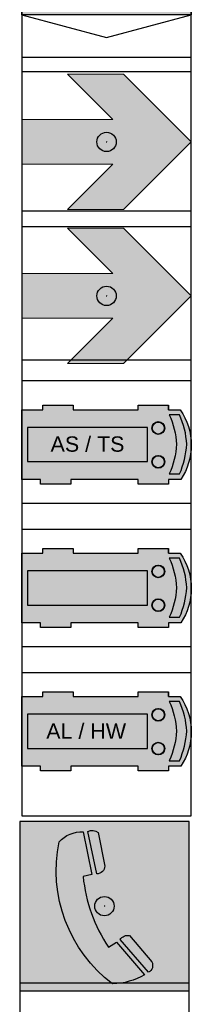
# Model space of a CAD drawing. Header units: millimetres. Extents: x -20879 to 80472, y -12121 to 39016.
# Tile 39 of 63: x 11661 to 12369, y 22498 to 26573. Entities that reach past the tile are written whole.
import ezdxf

# ---------------------------------------------------------------- set-up
doc = ezdxf.new("R2010")
doc.units = ezdxf.units.MM
doc.layers.add('DVD-VB-V_TEXT', color=7, linetype='Continuous')
doc.layers.add('FL------_DIV', color=7, linetype='Continuous')
doc.layers.add('RVB-VB-V_Aanwijslijn', color=7, linetype='Continuous', true_color=0xff0001)
doc.styles.add('DVD_ALG 1.8mm_RE', font='arial.ttf', dxfattribs={"height": 1.8})

# ---------------------------------------------------------------- blocks, each defined once
blk = doc.blocks.new('RVB_DIV_009_icon')
at = {"layer": 'FL------_DIV', "true_color": 0xf4f8f4}
h = blk.add_hatch(color=7, dxfattribs=at)
h.paths.add_polyline_path([(3.5, 1.166724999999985), (-3.5, 1.166724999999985), (-3.5, -1.166724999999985), (3.5, -1.166724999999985)])
h.paths.add_polyline_path([(1.586921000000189, 0, -1), (3.08032900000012, 0, -1)], flags=16)
h.paths.add_polyline_path([(-0.7465290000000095, 0, -1), (0.7468790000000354, 0, -1)], flags=16)
h.paths.add_polyline_path([(-3.079978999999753, 0, -1), (-1.586570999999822, 0, -1)], flags=16)
at = {"layer": 'Defpoints'}
blk.add_lwpolyline([(-3.5, -3.5), (3.5, -3.5), (3.5, 3.5), (-3.5, 3.5)], close=True, dxfattribs=at)
at = {"layer": 'FL------_DIV', "color": 250, "lineweight": 30, "true_color": 0x2e3032}
for points in [[(-3.5, 1.166724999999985), (3.5, 1.166724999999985), (3.5, -1.166724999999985), (-3.5, -1.166724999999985)], [(0.0003500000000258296, -2.099999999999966), (3.5, -1.166724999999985), (-3.5, -1.166724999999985)]]:
    blk.add_lwpolyline(points, close=True, dxfattribs=at)
at = {"layer": 'FL------_DIV', "color": 7, "lineweight": 30, "true_color": 0xf4f8f4}
blk.add_lwpolyline([(0.0003500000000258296, -2.099999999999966), (3.5, -1.166724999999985), (-3.5, -1.166724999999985)], close=True, dxfattribs=at)
at = {"layer": 'FL------_DIV', "color": 250, "true_color": 0x2e3032}
for centre in [(-2.33327499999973, 0), (0.0001750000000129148, 0), (2.333625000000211, 0)]:
    blk.add_circle(centre, 0.746704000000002, dxfattribs=at)
blk = doc.blocks.new('*U731')
blk.add_blockref('RVB_DIV_009_icon', (5.833335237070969e-08, 0))
at = {"layer": 'DVD-VB-V_TEXT', "lineweight": 5, "style": 'DVD_ALG 1.8mm_RE', "flags": 1}
for tag, p in [('$BI_CODE', (8.116369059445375, 7.27978412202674)), ('$RUIMTECODE', (8.120812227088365, 5.039125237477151))]:
    blk.add_attdef(tag, p, '', height=1.4, dxfattribs=at)
blk = doc.blocks.new('RVB_DIV_010_icon')
at = {"layer": 'FL------_DIV', "linetype": 'Continuous', "lineweight": 0, "true_color": 0xbd3632}
blk.add_hatch(color=15, dxfattribs=at).paths.add_polyline_path([(-3.500001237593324, 0.9246389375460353), (0.2586122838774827, 0.9246389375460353), (-1.615723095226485, 2.798974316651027), (0.7010256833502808, 2.798974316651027), (3.500000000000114, 0), (0.7010256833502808, -2.798974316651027), (-1.615723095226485, -2.798974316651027), (0.2586122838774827, -0.9246389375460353), (-3.500001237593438, -0.9246389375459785)])
at = {"layer": 'Defpoints'}
blk.add_lwpolyline([(-3.5, -3.5), (3.5, -3.5), (3.5, 3.5), (-3.5, 3.5)], close=True, dxfattribs=at)
at = {"layer": 'FL------_DIV', "color": 15, "linetype": 'Continuous', "lineweight": 0, "true_color": 0xbd3632}
blk.add_lwpolyline([(-3.500001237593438, 0.9246389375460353), (0.258612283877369, 0.9246389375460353), (-1.615723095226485, 2.798974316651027), (0.7010256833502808, 2.798974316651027), (3.5, 0), (3.5, 0), (3.5, 0), (0.7010256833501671, -2.798974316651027), (-1.615723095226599, -2.798974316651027), (0.2586122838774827, -0.9246389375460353), (-3.500001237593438, -0.9246389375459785)], close=True, dxfattribs=at)
blk = doc.blocks.new('*U671')
at = {"layer": 'RVB-VB-V_Aanwijslijn'}
h = blk.add_hatch(color=256, dxfattribs=at)
h.dxf.hatch_style = 1
edge = h.paths.add_edge_path()
edge.add_arc((0, 0), 0.4, 0, 360)
at = {"layer": 'Defpoints'}
for points in [[(-0.01081208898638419, 0.007751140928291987), (0.01081208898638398, 0.007751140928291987)], [(-1.110223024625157e-16, 0.01657545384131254), (-1.040834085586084e-16, 0.007751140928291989)]]:
    blk.add_lwpolyline(points, dxfattribs=at)
at = {"layer": 'RVB-VB-V_Aanwijslijn'}
blk.add_line((0, 0.01033485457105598), (0, 0), dxfattribs=at)
blk.add_circle((0, 0), 0.4, dxfattribs=at)
blk.add_blockref('RVB_DIV_010_icon', (5.833335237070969e-08, 0))
blk = doc.blocks.new('RVB_DIV_011_icon')
at = {"layer": 'FL------_DIV', "linetype": 'Continuous', "lineweight": 0, "true_color": 0xbd3632}
h = blk.add_hatch(color=15, dxfattribs=at)
h.paths.add_polyline_path([(-3.412493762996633, 0.8371314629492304), (0.469874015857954, 0.8371314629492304), (-1.4044613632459, 2.711466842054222), (0.6647789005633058, 2.711466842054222), (3.376245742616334, 0), (0.6647789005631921, -2.711466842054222), (-1.404461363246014, -2.711466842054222), (0.4698740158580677, -0.8371314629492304), (-3.412493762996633, -0.8371314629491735)], flags=16)
h.paths.add_polyline_path([(-3.500001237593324, 0.9246389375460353), (0.2586122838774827, 0.9246389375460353), (-1.615723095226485, 2.798974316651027), (0.7010256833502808, 2.798974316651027), (3.500000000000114, 0), (0.7010256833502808, -2.798974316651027), (-1.615723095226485, -2.798974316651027), (0.2586122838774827, -0.9246389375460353), (-3.500001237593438, -0.9246389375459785)])
at = {"layer": 'FL------_DIV', "linetype": 'Continuous', "lineweight": 0, "true_color": 0xf4f8f4}
blk.add_hatch(color=7, dxfattribs=at).paths.add_polyline_path([(-3.412493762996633, 0.8371314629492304), (0.469874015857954, 0.8371314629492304), (-1.4044613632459, 2.711466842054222), (0.6647789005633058, 2.711466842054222), (3.376245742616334, 0), (0.6647789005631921, -2.711466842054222), (-1.404461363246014, -2.711466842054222), (0.4698740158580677, -0.8371314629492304), (-3.412493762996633, -0.8371314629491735)])
at = {"layer": 'Defpoints'}
blk.add_lwpolyline([(-3.5, -3.5), (3.5, -3.5), (3.5, 3.5), (-3.5, 3.5)], close=True, dxfattribs=at)
at = {"layer": 'FL------_DIV', "color": 15, "linetype": 'Continuous', "lineweight": 0, "true_color": 0xbd3632}
blk.add_lwpolyline([(-3.500001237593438, 0.9246389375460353), (0.258612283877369, 0.9246389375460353), (-1.615723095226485, 2.798974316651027), (0.7010256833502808, 2.798974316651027), (3.5, 0), (3.5, 0), (3.5, 0), (0.7010256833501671, -2.798974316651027), (-1.615723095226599, -2.798974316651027), (0.2586122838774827, -0.9246389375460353), (-3.500001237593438, -0.9246389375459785)], close=True, dxfattribs=at)
blk = doc.blocks.new('*U674')
at = {"layer": 'RVB-VB-V_Aanwijslijn'}
h = blk.add_hatch(color=256, dxfattribs=at)
h.dxf.hatch_style = 1
edge = h.paths.add_edge_path()
edge.add_arc((0, 0), 0.4, 0, 360)
at = {"layer": 'Defpoints'}
for points in [[(-0.01081208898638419, 0.007751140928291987), (0.01081208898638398, 0.007751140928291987)], [(-1.110223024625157e-16, 0.01657545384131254), (-1.040834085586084e-16, 0.007751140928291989)]]:
    blk.add_lwpolyline(points, dxfattribs=at)
at = {"layer": 'RVB-VB-V_Aanwijslijn'}
blk.add_line((0, 0.01033485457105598), (0, 0), dxfattribs=at)
blk.add_circle((0, 0), 0.4, dxfattribs=at)
blk.add_blockref('RVB_DIV_011_icon', (5.833335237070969e-08, 0))
blk = doc.blocks.new('RVB_DIV_012_icon')
at = {"layer": 'FL------_DIV', "true_color": 0xbd3632}
h = blk.add_hatch(color=15, dxfattribs=at)
h.paths.add_polyline_path([(1.304768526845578, 1.633621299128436), (1.304768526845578, 1.441430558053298), (-1.385901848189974, 1.441430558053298), (-1.385901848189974, 1.633621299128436), (-2.635141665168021, 1.633621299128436), (-2.635141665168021, 1.441430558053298), (-3.5, 1.441430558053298), (-3.5, -1.441430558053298), (-2.731237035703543, -1.441430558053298), (-2.731237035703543, -1.633621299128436), (-1.481997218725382, -1.633621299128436), (-1.481997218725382, -1.441430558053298), (1.304768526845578, -1.441430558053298), (1.304768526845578, -1.633621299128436), (2.554008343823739, -1.633621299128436), (2.554008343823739, -1.441430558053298), (3.071737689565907, -1.441430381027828, 0.1474260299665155), (3.499969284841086, -0.02063574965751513, 0.1523814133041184), (3.04379342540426, 1.441430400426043), (2.554008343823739, 1.441430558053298), (2.554008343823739, 1.633621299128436)])
h.paths.add_polyline_path([(2.40073979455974, 0.6845563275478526, -1), (1.871147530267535, 0.6845563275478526, -1)], flags=16)
h.paths.add_polyline_path([(2.393906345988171, 0.6845563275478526, -1), (1.877980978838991, 0.6845563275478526, -1)], flags=0)
h.paths.add_polyline_path([(2.387072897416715, 0.6845563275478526, -1), (1.884814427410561, 0.6845563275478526, -1)], flags=0)
h.paths.add_polyline_path([(1.688671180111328, 0.7069091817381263), (1.688671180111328, -0.7069091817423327), (-3.264871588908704, -0.7069091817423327), (-3.264871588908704, 0.7069091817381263)], flags=16)
h.paths.add_polyline_path([(2.586143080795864, 1.236792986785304), (3.009232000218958, 1.236793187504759, -0.099121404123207), (3.31124821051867, 0.009948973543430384, -0.09020720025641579), (3.014566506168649, -1.214669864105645), (2.591477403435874, -1.214670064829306, 0.09020721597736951), (2.888159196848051, 0.009948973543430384, 0.0991213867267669)], flags=16)
h.paths.add_polyline_path([(2.400739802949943, -0.7124973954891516, -1), (1.871147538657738, -0.7124973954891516, -1)], flags=16)
h.paths.add_polyline_path([(2.393906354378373, -0.7124973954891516, -1), (1.877980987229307, -0.7124973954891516, -1)], flags=0)
h.paths.add_polyline_path([(2.387072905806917, -0.7124973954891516, -1), (1.884814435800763, -0.7124973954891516, -1)], flags=0)
h.paths.add_polyline_path([(-2.473610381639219, -0.6526160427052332), (0.8974099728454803, -0.6526160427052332), (0.8974099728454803, 0.654346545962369), (-2.473610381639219, 0.654346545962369)], flags=8)
at = {"layer": 'FL------_DIV', "true_color": 0xf4f8f4}
for points in [[(3.009232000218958, 1.236793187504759), (2.586143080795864, 1.236792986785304, -0.09912138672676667), (2.888159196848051, 0.009948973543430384, -0.0902072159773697), (2.591477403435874, -1.214670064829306), (3.014566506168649, -1.214669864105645, 0.09020720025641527), (3.31124821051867, 0.009948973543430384, 0.09912140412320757)], [(-3.264871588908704, -0.7069091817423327), (1.688671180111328, -0.7069091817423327), (1.688671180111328, 0.7069091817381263), (-3.264871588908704, 0.7069091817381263)]]:
    blk.add_hatch(color=7, dxfattribs=at).paths.add_polyline_path(points)
at = {"layer": 'FL------_DIV', "true_color": 0x003478}
h = blk.add_hatch(color=156, dxfattribs=at)
h.paths.add_polyline_path([(2.383656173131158, 0.6845563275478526, 1), (1.888231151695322, 0.6845563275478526, 1)])
h.paths.add_polyline_path([(1.888231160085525, -0.7124973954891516, 1), (2.38365618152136, -0.7124973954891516, 1)])
at = {"layer": 'Defpoints'}
blk.add_lwpolyline([(-3.5, -3.5), (3.5, -3.5), (3.5, 3.5), (-3.5, 3.5)], close=True, dxfattribs=at)
at = {"layer": 'FL------_DIV', "color": 15, "true_color": 0xbd3632}
blk.add_lwpolyline([(2.554008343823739, 1.441430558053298), (2.554008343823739, 1.633621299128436), (2.554008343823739, 1.441430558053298), (3.04379342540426, 1.441430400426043, -0.1523814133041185), (3.499969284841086, -0.02063574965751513, -0.1474260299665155), (3.071737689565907, -1.441430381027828), (2.554008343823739, -1.441430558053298), (2.554008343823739, -1.633621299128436), (1.304768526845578, -1.633621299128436), (1.304768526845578, -1.441430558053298), (-1.481997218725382, -1.441430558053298), (-1.481997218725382, -1.633621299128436), (-2.731237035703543, -1.633621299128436), (-2.731237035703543, -1.441430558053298), (-3.5, -1.441430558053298), (-3.5, 1.441430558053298), (-2.635141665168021, 1.441430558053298), (-2.635141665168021, 1.633621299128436), (-1.385901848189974, 1.633621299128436), (-1.385901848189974, 1.441430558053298), (1.304768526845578, 1.441430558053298), (1.304768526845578, 1.633621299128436), (2.554008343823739, 1.633621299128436)], format="xyb", dxfattribs=at)
at = {"layer": 'FL------_DIV', "color": 1}
blk.add_lwpolyline([(2.591477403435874, -1.214670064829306), (3.014566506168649, -1.214669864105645, 0.09020720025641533), (3.31124821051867, 0.009948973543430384, 0.09912140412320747), (3.009232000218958, 1.236793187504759), (2.586143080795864, 1.236792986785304, -0.09912138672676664), (2.888159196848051, 0.009948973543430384, -0.09020721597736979)], format="xyb", close=True, dxfattribs=at)
at = {"layer": 'FL------_DIV', "color": 7}
blk.add_lwpolyline([(-3.264871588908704, -0.7069091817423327), (1.688671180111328, -0.7069091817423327), (1.688671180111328, 0.7069091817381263), (-3.264871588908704, 0.7069091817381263)], close=True, dxfattribs=at)
at = {"layer": 'FL------_DIV', "color": 250, "true_color": 0x2e3032}
for centre, radius in [((2.135943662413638, 0.6845563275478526), 0.2647961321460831), ((2.135943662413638, 0.6845563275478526), 0.2613794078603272), ((2.135943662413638, 0.6845563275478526), 0.2579626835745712), ((2.135943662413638, 0.6845563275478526), 0.2545459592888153), ((2.135943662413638, 0.6845563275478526), 0.2511292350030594), ((2.135943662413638, 0.6845563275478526), 0.2477125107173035), ((2.13594367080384, -0.7124973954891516), 0.2647961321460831), ((2.13594367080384, -0.7124973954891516), 0.2613794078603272), ((2.13594367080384, -0.7124973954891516), 0.2579626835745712), ((2.13594367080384, -0.7124973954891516), 0.2545459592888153), ((2.13594367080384, -0.7124973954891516), 0.2511292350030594), ((2.13594367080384, -0.7124973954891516), 0.2477125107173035)]:
    blk.add_circle(centre, radius, dxfattribs=at)
at = {"layer": 'FL------_DIV', "color": 250, "true_color": 0x2e3032, "insert": (-2.313755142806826, 0.3387460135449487), "char_height": 0.634229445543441, "width": 3.68630184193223, "attachment_point": 1, "style": 'DVD_ALG 1.8mm_RE'}
blk.add_mtext('{\\C256;\\c0;AS / TS}', dxfattribs=at)
blk = doc.blocks.new('RVB_DIV_012')
blk.add_blockref('RVB_DIV_012_icon', (5.833335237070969e-08, 0))
blk = doc.blocks.new('RVB_DIV_013_icon')
at = {"layer": 'FL------_DIV', "true_color": 0xbd3632}
h = blk.add_hatch(color=15, dxfattribs=at)
h.paths.add_polyline_path([(1.304768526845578, 1.633621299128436), (1.304768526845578, 1.441430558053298), (-1.385901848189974, 1.441430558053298), (-1.385901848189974, 1.633621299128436), (-2.635141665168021, 1.633621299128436), (-2.635141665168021, 1.441430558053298), (-3.499999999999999, 1.441430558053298), (-3.499999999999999, -1.441430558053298), (-2.731237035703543, -1.441430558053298), (-2.731237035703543, -1.633621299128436), (-1.481997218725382, -1.633621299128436), (-1.481997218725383, -1.441430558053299), (1.304768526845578, -1.441430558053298), (1.304768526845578, -1.633621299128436), (2.554008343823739, -1.633621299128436), (2.554008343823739, -1.441430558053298), (3.071737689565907, -1.441430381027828, 0.1474260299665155), (3.499969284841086, -0.02063574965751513, 0.1523814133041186), (3.043793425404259, 1.441430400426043), (2.554008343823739, 1.441430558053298), (2.554008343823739, 1.633621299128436)])
h.paths.add_polyline_path([(2.400739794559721, 0.6845563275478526, -1), (1.871147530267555, 0.6845563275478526, -1)], flags=16)
h.paths.add_polyline_path([(2.393906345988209, 0.6845563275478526, -1), (1.877980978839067, 0.6845563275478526, -1)], flags=0)
h.paths.add_polyline_path([(2.387072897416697, 0.6845563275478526, -1), (1.884814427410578, 0.6845563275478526, -1)], flags=0)
h.paths.add_polyline_path([(1.688671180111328, 0.7069091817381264), (1.688671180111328, -0.7069091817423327), (-3.264871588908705, -0.7069091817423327), (-3.264871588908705, 0.7069091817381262)], flags=16)
h.paths.add_polyline_path([(2.586143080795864, 1.236792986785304), (3.009232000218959, 1.236793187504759, -0.09912140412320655), (3.31124821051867, 0.009948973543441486, -0.09020720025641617), (3.014566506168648, -1.214669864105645), (2.591477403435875, -1.214670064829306, 0.09020721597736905), (2.888159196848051, 0.009948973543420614, 0.0991213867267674)], flags=16)
h.paths.add_polyline_path([(2.400739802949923, -0.7124973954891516, -1), (1.871147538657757, -0.7124973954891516, -1)], flags=16)
h.paths.add_polyline_path([(2.393906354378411, -0.7124973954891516, -1), (1.877980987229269, -0.7124973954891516, -1)], flags=0)
h.paths.add_polyline_path([(2.3870729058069, -0.7124973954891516, -1), (1.884814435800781, -0.7124973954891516, -1)], flags=0)
at = {"layer": 'FL------_DIV', "true_color": 0xf4f8f4}
for points in [[(3.009232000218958, 1.236793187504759), (2.586143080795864, 1.236792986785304, -0.09912138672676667), (2.888159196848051, 0.009948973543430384, -0.0902072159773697), (2.591477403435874, -1.214670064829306), (3.014566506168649, -1.214669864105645, 0.09020720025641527), (3.31124821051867, 0.009948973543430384, 0.09912140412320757)], [(-3.264871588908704, -0.7069091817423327), (1.688671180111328, -0.7069091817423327), (1.688671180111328, 0.7069091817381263), (-3.264871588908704, 0.7069091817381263)]]:
    blk.add_hatch(color=7, dxfattribs=at).paths.add_polyline_path(points)
at = {"layer": 'FL------_DIV', "true_color": 0x003478}
h = blk.add_hatch(color=156, dxfattribs=at)
h.paths.add_polyline_path([(2.383656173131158, 0.6845563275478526, 1), (1.888231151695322, 0.6845563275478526, 1)])
h.paths.add_polyline_path([(1.888231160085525, -0.7124973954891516, 1), (2.38365618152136, -0.7124973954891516, 1)])
at = {"layer": 'Defpoints'}
blk.add_lwpolyline([(-3.5, -3.5), (3.5, -3.5), (3.5, 3.5), (-3.5, 3.5)], close=True, dxfattribs=at)
at = {"layer": 'FL------_DIV', "color": 15, "true_color": 0xbd3632}
blk.add_lwpolyline([(2.554008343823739, 1.441430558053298), (2.554008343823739, 1.633621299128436), (2.554008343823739, 1.441430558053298), (3.04379342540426, 1.441430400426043, -0.1523814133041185), (3.499969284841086, -0.02063574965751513, -0.1474260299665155), (3.071737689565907, -1.441430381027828), (2.554008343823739, -1.441430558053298), (2.554008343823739, -1.633621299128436), (1.304768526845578, -1.633621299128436), (1.304768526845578, -1.441430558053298), (-1.481997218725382, -1.441430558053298), (-1.481997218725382, -1.633621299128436), (-2.731237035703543, -1.633621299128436), (-2.731237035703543, -1.441430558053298), (-3.5, -1.441430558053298), (-3.5, 1.441430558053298), (-2.635141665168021, 1.441430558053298), (-2.635141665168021, 1.633621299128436), (-1.385901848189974, 1.633621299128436), (-1.385901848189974, 1.441430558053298), (1.304768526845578, 1.441430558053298), (1.304768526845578, 1.633621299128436), (2.554008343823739, 1.633621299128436)], format="xyb", dxfattribs=at)
at = {"layer": 'FL------_DIV', "color": 1}
blk.add_lwpolyline([(2.591477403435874, -1.214670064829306), (3.014566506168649, -1.214669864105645, 0.09020720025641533), (3.31124821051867, 0.009948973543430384, 0.09912140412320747), (3.009232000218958, 1.236793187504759), (2.586143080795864, 1.236792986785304, -0.09912138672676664), (2.888159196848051, 0.009948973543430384, -0.09020721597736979)], format="xyb", close=True, dxfattribs=at)
at = {"layer": 'FL------_DIV', "color": 7}
blk.add_lwpolyline([(-3.264871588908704, -0.7069091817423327), (1.688671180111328, -0.7069091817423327), (1.688671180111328, 0.7069091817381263), (-3.264871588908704, 0.7069091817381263)], close=True, dxfattribs=at)
at = {"layer": 'FL------_DIV', "color": 250, "true_color": 0x2e3032}
for centre, radius in [((2.135943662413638, 0.6845563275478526), 0.2647961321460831), ((2.135943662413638, 0.6845563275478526), 0.2613794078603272), ((2.135943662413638, 0.6845563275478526), 0.2579626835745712), ((2.135943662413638, 0.6845563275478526), 0.2545459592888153), ((2.135943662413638, 0.6845563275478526), 0.2511292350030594), ((2.135943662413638, 0.6845563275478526), 0.2477125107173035), ((2.13594367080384, -0.7124973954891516), 0.2647961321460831), ((2.13594367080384, -0.7124973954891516), 0.2613794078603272), ((2.13594367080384, -0.7124973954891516), 0.2579626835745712), ((2.13594367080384, -0.7124973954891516), 0.2545459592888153), ((2.13594367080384, -0.7124973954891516), 0.2511292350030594), ((2.13594367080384, -0.7124973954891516), 0.2477125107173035)]:
    blk.add_circle(centre, radius, dxfattribs=at)
blk = doc.blocks.new('RVB_DIV_013')
blk.add_blockref('RVB_DIV_013_icon', (5.833335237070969e-08, 0))
blk = doc.blocks.new('RVB_DIV_014_icon')
at = {"layer": 'FL------_DIV', "true_color": 0xbd3632}
h = blk.add_hatch(color=15, dxfattribs=at)
h.paths.add_polyline_path([(1.304768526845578, 1.633621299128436), (1.304768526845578, 1.441430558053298), (-1.385901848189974, 1.441430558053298), (-1.385901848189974, 1.633621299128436), (-2.635141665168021, 1.633621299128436), (-2.635141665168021, 1.441430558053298), (-3.499999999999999, 1.441430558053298), (-3.499999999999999, -1.441430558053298), (-2.731237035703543, -1.441430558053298), (-2.731237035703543, -1.633621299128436), (-1.481997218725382, -1.633621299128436), (-1.481997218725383, -1.441430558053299), (1.304768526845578, -1.441430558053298), (1.304768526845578, -1.633621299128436), (2.554008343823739, -1.633621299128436), (2.554008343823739, -1.441430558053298), (3.071737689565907, -1.441430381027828, 0.1474260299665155), (3.499969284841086, -0.02063574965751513, 0.1523814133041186), (3.043793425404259, 1.441430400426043), (2.554008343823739, 1.441430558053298), (2.554008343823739, 1.633621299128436)])
h.paths.add_polyline_path([(2.400739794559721, 0.6845563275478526, -1), (1.871147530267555, 0.6845563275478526, -1)], flags=16)
h.paths.add_polyline_path([(2.393906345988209, 0.6845563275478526, -1), (1.877980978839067, 0.6845563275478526, -1)], flags=0)
h.paths.add_polyline_path([(2.387072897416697, 0.6845563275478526, -1), (1.884814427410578, 0.6845563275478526, -1)], flags=0)
h.paths.add_polyline_path([(1.688671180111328, 0.7069091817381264), (1.688671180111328, -0.7069091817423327), (-3.264871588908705, -0.7069091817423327), (-3.264871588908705, 0.7069091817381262)], flags=16)
h.paths.add_polyline_path([(2.586143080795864, 1.236792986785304), (3.009232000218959, 1.236793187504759, -0.09912140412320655), (3.31124821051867, 0.009948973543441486, -0.09020720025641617), (3.014566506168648, -1.214669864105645), (2.591477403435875, -1.214670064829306, 0.09020721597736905), (2.888159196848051, 0.009948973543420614, 0.0991213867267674)], flags=16)
h.paths.add_polyline_path([(2.400739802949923, -0.7124973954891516, -1), (1.871147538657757, -0.7124973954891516, -1)], flags=16)
h.paths.add_polyline_path([(2.393906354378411, -0.7124973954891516, -1), (1.877980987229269, -0.7124973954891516, -1)], flags=0)
h.paths.add_polyline_path([(2.3870729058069, -0.7124973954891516, -1), (1.884814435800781, -0.7124973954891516, -1)], flags=0)
at = {"layer": 'FL------_DIV', "true_color": 0xf4f8f4}
for points in [[(3.009232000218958, 1.236793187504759), (2.586143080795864, 1.236792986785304, -0.09912138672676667), (2.888159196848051, 0.009948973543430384, -0.0902072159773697), (2.591477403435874, -1.214670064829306), (3.014566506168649, -1.214669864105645, 0.09020720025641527), (3.31124821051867, 0.009948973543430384, 0.09912140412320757)], [(-3.264871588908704, -0.7069091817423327), (1.688671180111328, -0.7069091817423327), (1.688671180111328, 0.7069091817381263), (-3.264871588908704, 0.7069091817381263)]]:
    blk.add_hatch(color=7, dxfattribs=at).paths.add_polyline_path(points)
at = {"layer": 'FL------_DIV', "true_color": 0x003478}
h = blk.add_hatch(color=156, dxfattribs=at)
h.paths.add_polyline_path([(2.383656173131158, 0.6845563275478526, 1), (1.888231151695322, 0.6845563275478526, 1)])
h.paths.add_polyline_path([(1.888231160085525, -0.7124973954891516, 1), (2.38365618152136, -0.7124973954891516, 1)])
at = {"layer": 'Defpoints'}
blk.add_lwpolyline([(-3.5, -3.5), (3.5, -3.5), (3.5, 3.5), (-3.5, 3.5)], close=True, dxfattribs=at)
at = {"layer": 'FL------_DIV', "color": 15, "true_color": 0xbd3632}
blk.add_lwpolyline([(2.554008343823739, 1.441430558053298), (2.554008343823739, 1.633621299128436), (2.554008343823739, 1.441430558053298), (3.04379342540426, 1.441430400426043, -0.1523814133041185), (3.499969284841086, -0.02063574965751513, -0.1474260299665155), (3.071737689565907, -1.441430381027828), (2.554008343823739, -1.441430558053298), (2.554008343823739, -1.633621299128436), (1.304768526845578, -1.633621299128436), (1.304768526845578, -1.441430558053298), (-1.481997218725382, -1.441430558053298), (-1.481997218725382, -1.633621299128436), (-2.731237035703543, -1.633621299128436), (-2.731237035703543, -1.441430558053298), (-3.5, -1.441430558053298), (-3.5, 1.441430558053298), (-2.635141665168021, 1.441430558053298), (-2.635141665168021, 1.633621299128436), (-1.385901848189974, 1.633621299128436), (-1.385901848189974, 1.441430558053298), (1.304768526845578, 1.441430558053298), (1.304768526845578, 1.633621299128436), (2.554008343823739, 1.633621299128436)], format="xyb", dxfattribs=at)
at = {"layer": 'FL------_DIV', "color": 1}
blk.add_lwpolyline([(2.591477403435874, -1.214670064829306), (3.014566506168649, -1.214669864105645, 0.09020720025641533), (3.31124821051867, 0.009948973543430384, 0.09912140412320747), (3.009232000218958, 1.236793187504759), (2.586143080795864, 1.236792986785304, -0.09912138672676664), (2.888159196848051, 0.009948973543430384, -0.09020721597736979)], format="xyb", close=True, dxfattribs=at)
at = {"layer": 'FL------_DIV', "color": 7}
blk.add_lwpolyline([(-3.264871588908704, -0.7069091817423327), (1.688671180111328, -0.7069091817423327), (1.688671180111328, 0.7069091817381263), (-3.264871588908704, 0.7069091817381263)], close=True, dxfattribs=at)
at = {"layer": 'FL------_DIV', "color": 250, "true_color": 0x2e3032}
for centre, radius in [((2.135943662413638, 0.6845563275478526), 0.2647961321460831), ((2.135943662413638, 0.6845563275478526), 0.2613794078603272), ((2.135943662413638, 0.6845563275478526), 0.2579626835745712), ((2.135943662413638, 0.6845563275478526), 0.2545459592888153), ((2.135943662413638, 0.6845563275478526), 0.2511292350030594), ((2.135943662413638, 0.6845563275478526), 0.2477125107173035), ((2.13594367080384, -0.7124973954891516), 0.2647961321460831), ((2.13594367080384, -0.7124973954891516), 0.2613794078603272), ((2.13594367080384, -0.7124973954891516), 0.2579626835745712), ((2.13594367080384, -0.7124973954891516), 0.2545459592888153), ((2.13594367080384, -0.7124973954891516), 0.2511292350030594), ((2.13594367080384, -0.7124973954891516), 0.2477125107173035)]:
    blk.add_circle(centre, radius, dxfattribs=at)
at = {"layer": 'FL------_DIV', "color": 7, "true_color": 0xffffff, "insert": (-2.49268865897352, 0.3253952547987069), "char_height": 0.6342398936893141, "width": 4.476064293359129, "attachment_point": 1, "style": 'DVD_ALG 1.8mm_RE'}
blk.add_mtext('{\\C256;\\c0;AL / HW}', dxfattribs=at)
blk = doc.blocks.new('RVB_DIV_014')
blk.add_blockref('RVB_DIV_014_icon', (5.833335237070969e-08, 0))
blk = doc.blocks.new('RVB_DIV_015_icon')
at = {"layer": 'FL------_DIV', "true_color": 0xf4f8f4}
blk.add_hatch(color=7, dxfattribs=at).paths.add_polyline_path([(3.5, 3.5), (-3.5, 3.5), (-3.5, -3.5), (3.5, -3.5)])
at = {"layer": 'FL------_DIV', "true_color": 0x2e3032}
h = blk.add_hatch(color=250, dxfattribs=at)
edge = h.paths.add_edge_path()
edge.add_arc((0.9737026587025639, -1.607220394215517), 0.3985079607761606, 80.183509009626, 145.1856965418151)
edge.add_line((0.6465249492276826, -1.379704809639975), (1.817327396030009, -2.737866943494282))
edge.add_arc((1.681024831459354, -2.45583400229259), 0.3132426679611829, 295.7938268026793, 389.371429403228)
edge.add_line((1.954002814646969, -2.302198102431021), (1.041645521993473, -1.214547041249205))
edge = h.paths.add_edge_path()
edge.add_arc((-0.3003914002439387, 1.653523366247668), 0.3132426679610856, 266.9807828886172, 360.5583854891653)
edge.add_line((0.01283639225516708, 1.656576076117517), (-0.262371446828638, 3.049286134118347))
edge.add_arc((-0.5111529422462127, 2.737972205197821), 0.3985079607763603, 51.37046509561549, 116.3726526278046)
edge.add_line((-0.68817320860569, 3.095005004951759), (-0.316890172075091, 1.340715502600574))
edge = h.paths.add_edge_path()
edge.add_line((-0.8780816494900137, 3.075329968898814), (-0.5169125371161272, 1.304801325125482))
edge.add_line((-0.5169125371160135, 1.304801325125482), (-0.8811250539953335, 1.22771830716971))
edge.add_arc((5.581092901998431, 1.879444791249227), 6.494998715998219, 185.7589118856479, 213.4473122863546)
edge.add_line((0.161711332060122, -1.700403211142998), (0.4932210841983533, -1.487751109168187))
edge.add_line((0.4932210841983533, -1.487751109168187), (1.659066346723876, -2.840162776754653))
edge.add_arc((0.2550408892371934, -0.4195499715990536), 2.798330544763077, 271.62651909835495, 300.1149734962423, ccw=False)
edge.add_arc((3.919289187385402, 1.486107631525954), 5.913360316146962, 168.5302039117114, 232.6830443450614, ccw=False)
edge.add_arc((-0.9241307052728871, 1.77526175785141), 1.300883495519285, 87.97140337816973, 137.0285966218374, ccw=False)
at = {"layer": 'Defpoints'}
blk.add_lwpolyline([(-3.5, -3.5), (3.5, -3.5), (3.5, 3.5), (-3.5, 3.5)], close=True, dxfattribs=at)
at = {"layer": 'FL------_DIV', "color": 250, "true_color": 0x2e3032}
for points in [[(-3.5, 3.5), (-3.5, -3.5)], [(3.5, 3.5), (-3.5, 3.5)], [(3.5, -3.5), (3.5, 3.5)], [(-3.5, -3.5), (3.5, -3.5)]]:
    blk.add_lwpolyline(points, dxfattribs=at)
at = {"layer": 'FL------_DIV'}
for points in [[(-1.875979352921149, 2.661987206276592, -0.2173826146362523), (-0.8780816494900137, 3.075329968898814)], [(-0.68817320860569, 3.095005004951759, -0.2914837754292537), (-0.262371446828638, 3.049286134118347)], [(0.3344695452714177, -3.216753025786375, -0.2874672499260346), (-1.875979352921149, 2.661987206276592)], [(0.01283639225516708, 1.656576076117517, -0.4326226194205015), (-0.316890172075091, 1.340715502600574)], [(-0.8811250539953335, 1.22771830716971, 0.1214046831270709), (0.161711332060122, -1.700403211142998)], [(0.6465249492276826, -1.379704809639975, -0.2914837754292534), (1.041645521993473, -1.214547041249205)], [(1.954002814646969, -2.302198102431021, -0.4326226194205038), (1.817327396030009, -2.737866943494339)], [(1.659066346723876, -2.840162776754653, -0.124948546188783), (0.3344695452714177, -3.216753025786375)]]:
    blk.add_lwpolyline(points, format="xyb", dxfattribs=at)
for points in [[(-0.8780816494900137, 3.075329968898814), (-0.5169125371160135, 1.304801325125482)], [(-0.316890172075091, 1.340715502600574), (-0.68817320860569, 3.095005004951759)], [(-0.262371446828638, 3.049286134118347), (0.01283639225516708, 1.656576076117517)], [(-0.5169125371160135, 1.304801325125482), (-0.8811250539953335, 1.22771830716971)], [(1.041645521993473, -1.214547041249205), (1.954002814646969, -2.302198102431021)], [(0.161711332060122, -1.700403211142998), (0.4932210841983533, -1.487751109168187)], [(0.4932210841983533, -1.487751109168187), (1.659066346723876, -2.840162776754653)], [(1.817327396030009, -2.737866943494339), (0.6465249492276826, -1.379704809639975)]]:
    blk.add_lwpolyline(points, dxfattribs=at)
blk = doc.blocks.new('RVB_DIV_015')
at = {"layer": 'RVB-VB-V_Aanwijslijn'}
h = blk.add_hatch(color=256, dxfattribs=at)
h.dxf.hatch_style = 1
edge = h.paths.add_edge_path()
edge.add_arc((0, 0), 0.4, 0, 360)
at = {"layer": 'Defpoints'}
for points in [[(-0.01081208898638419, 0.007751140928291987), (0.01081208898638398, 0.007751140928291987)], [(-1.110223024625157e-16, 0.01657545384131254), (-1.040834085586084e-16, 0.007751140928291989)]]:
    blk.add_lwpolyline(points, dxfattribs=at)
at = {"layer": 'RVB-VB-V_Aanwijslijn'}
blk.add_line((0, 0.01033485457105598), (0, 0), dxfattribs=at)
blk.add_circle((0, 0), 0.4, dxfattribs=at)
blk.add_blockref('RVB_DIV_015_icon', (5.833335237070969e-08, 0))
at = {"layer": 'DVD-VB-V_TEXT', "lineweight": 5, "style": 'DVD_ALG 1.8mm_RE', "flags": 1}
blk.add_attdef('$RUIMTECODE', (8.120812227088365, 5.039125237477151), '', height=1.4, dxfattribs=at)
blk = doc.blocks.new('RVB_DIV_016_icon')
at = {"layer": 'FL------_DIV', "true_color": 0xf4f8f4}
h = blk.add_hatch(color=7, dxfattribs=at)
h.paths.add_polyline_path([(3.414762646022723, 1.539215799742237), (-3.414762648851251, 1.539215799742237), (-0.6136099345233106, 0.307336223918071, -0.6175556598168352), (0.6136099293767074, 0.307336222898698)])
h.paths.add_polyline_path([(-0.641237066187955, 0.2445152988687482), (-3.5, 1.501730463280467), (-3.5, -1.501730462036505), (-0.641237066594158, -0.2445152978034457, -0.1841907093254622)])
h.paths.add_polyline_path([(0.613609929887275, -0.3073362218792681, -0.6175556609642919), (-0.6136099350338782, -0.3073362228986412), (-3.414762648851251, -1.539215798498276), (3.414762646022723, -1.539215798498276)])
h.paths.add_polyline_path([(3.499999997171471, 1.501730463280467), (0.6412370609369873, 0.2445152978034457, -0.1841907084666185), (0.6412370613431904, -0.2445152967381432), (3.499999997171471, -1.501730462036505)])
at = {"layer": 'FL------_DIV', "true_color": 0xbd3632}
blk.add_hatch(color=15, dxfattribs=at).paths.add_polyline_path([(0.6412370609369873, 0.2445152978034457), (3.499999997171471, 1.501730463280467), (3.499999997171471, 1.539215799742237), (3.414762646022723, 1.539215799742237), (0.6136099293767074, 0.307336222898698, 0.6175556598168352), (-0.6136099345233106, 0.307336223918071), (-3.414762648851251, 1.539215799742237), (-3.5, 1.539215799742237), (-3.5, 1.501730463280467), (-0.641237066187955, 0.2445152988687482, 0.1841907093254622), (-0.641237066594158, -0.2445152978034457), (-3.5, -1.501730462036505), (-3.5, -1.539215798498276), (-3.414762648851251, -1.539215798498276), (-0.6136099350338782, -0.3073362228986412, 0.6175556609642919), (0.613609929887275, -0.3073362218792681), (3.414762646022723, -1.539215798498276), (3.499999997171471, -1.539215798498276), (3.499999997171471, -1.501730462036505), (0.6412370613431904, -0.2445152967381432, 0.1841907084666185)])
at = {"layer": 'Defpoints'}
blk.add_lwpolyline([(-3.5, -3.5), (3.5, -3.5), (3.5, 3.5), (-3.5, 3.5)], close=True, dxfattribs=at)
at = {"layer": 'FL------_DIV', "color": 250, "true_color": 0x2e3032}
for p, q in [((-3.5, 1.539215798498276), (-3.5, -1.539215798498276)), ((3.499999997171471, 1.539215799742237), (-3.500000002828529, 1.539215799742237)), ((3.499999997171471, -1.539215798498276), (3.499999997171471, 1.539215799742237)), ((-3.5, -1.539215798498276), (3.499999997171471, -1.539215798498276))]:
    blk.add_line(p, q, dxfattribs=at)
at = {"layer": 'FL------_DIV', "color": 15, "true_color": 0xbd3632}
for p, q in [((-3.414762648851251, 1.539215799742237), (-3.500000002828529, 1.539215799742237)), ((-3.500000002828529, 1.539215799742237), (-3.5, 1.501730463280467)), ((-3.5, 1.501730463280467), (-0.641237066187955, 0.2445152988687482)), ((-0.6136099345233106, 0.307336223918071), (-3.414762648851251, 1.539215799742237)), ((3.414762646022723, 1.539215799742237), (0.6136099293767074, 0.307336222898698)), ((0.6412370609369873, 0.2445152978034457), (3.499999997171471, 1.501730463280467)), ((3.499999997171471, 1.539215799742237), (3.414762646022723, 1.539215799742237)), ((3.499999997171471, 1.501730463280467), (3.499999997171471, 1.539215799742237)), ((-0.641237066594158, -0.2445152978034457), (-3.5, -1.501730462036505)), ((-3.414762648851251, -1.539215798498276), (-0.6136099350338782, -0.3073362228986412)), ((0.613609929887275, -0.3073362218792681), (3.414762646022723, -1.539215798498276)), ((3.499999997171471, -1.501730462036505), (0.6412370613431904, -0.2445152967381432)), ((-3.5, -1.501730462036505), (-3.5, -1.539215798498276)), ((-3.5, -1.539215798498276), (-3.414762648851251, -1.539215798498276)), ((3.414762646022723, -1.539215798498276), (3.499999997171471, -1.539215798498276)), ((3.499999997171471, -1.539215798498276), (3.499999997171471, -1.501730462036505))]:
    blk.add_line(p, q, dxfattribs=at)
for centre, radius, start, end in [((-2.828642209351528e-09, 5.684341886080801e-14), 0.6862745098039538, 26.60472228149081, 153.3952776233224), ((-2.828528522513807e-09, 5.684341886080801e-14), 0.6862745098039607, 159.1272455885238, 200.8727543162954), ((-2.828642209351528e-09, 5.684341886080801e-14), 0.6862745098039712, 339.1272457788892, 20.87275431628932), ((-2.828642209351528e-09, 0), 0.6862745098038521, 206.6047222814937, 333.3952778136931)]:
    blk.add_arc(centre, radius, start, end, dxfattribs=at)
blk = doc.blocks.new('RVB_DIV_016')
at = {"layer": 'RVB-VB-V_Aanwijslijn'}
h = blk.add_hatch(color=256, dxfattribs=at)
h.dxf.hatch_style = 1
edge = h.paths.add_edge_path()
edge.add_arc((0, 0), 0.4, 0, 360)
at = {"layer": 'Defpoints'}
for points in [[(-0.01081208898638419, 0.007751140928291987), (0.01081208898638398, 0.007751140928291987)], [(-1.110223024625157e-16, 0.01657545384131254), (-1.040834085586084e-16, 0.007751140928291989)]]:
    blk.add_lwpolyline(points, dxfattribs=at)
at = {"layer": 'RVB-VB-V_Aanwijslijn'}
blk.add_line((0, 0.01033485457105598), (0, 0), dxfattribs=at)
blk.add_circle((0, 0), 0.4, dxfattribs=at)
blk.add_blockref('RVB_DIV_016_icon', (5.833335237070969e-08, 0))
at = {"layer": 'DVD-VB-V_TEXT', "lineweight": 5, "style": 'DVD_ALG 1.8mm_RE', "flags": 1}
for tag, p in [('$BI_CODE', (8.116369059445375, 7.27978412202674)), ('$RUIMTECODE', (8.120812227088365, 5.039125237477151)), ('$NADERE_LOCATIEBEPALING', (8.138584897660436, -3.923510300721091))]:
    blk.add_attdef(tag, p, '', height=1.4, dxfattribs=at)

msp = doc.modelspace()

# ---------------------------------------------------------------- block references
at = {"xscale": 100, "yscale": 100, "zscale": 100}
for name, p in [('*U731', (12019.4429827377, 26709.04642113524)), ('*U671', (12019.44298857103, 26066.99743897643)), ('*U674', (12019.44298857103, 25429.70268338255)), ('RVB_DIV_012', (12019.44298857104, 24814.32120122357)), ('RVB_DIV_013', (12019.44298857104, 24220.85299249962)), ('RVB_DIV_014', (12019.44298857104, 23627.38478377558)), ('RVB_DIV_015', (12010.58155397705, 22903.9165750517)), ('RVB_DIV_016', (12010.5815542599, 22235.22706930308))]:
    msp.add_blockref(name, p, dxfattribs=at)

doc.saveas('drawing.dxf')
